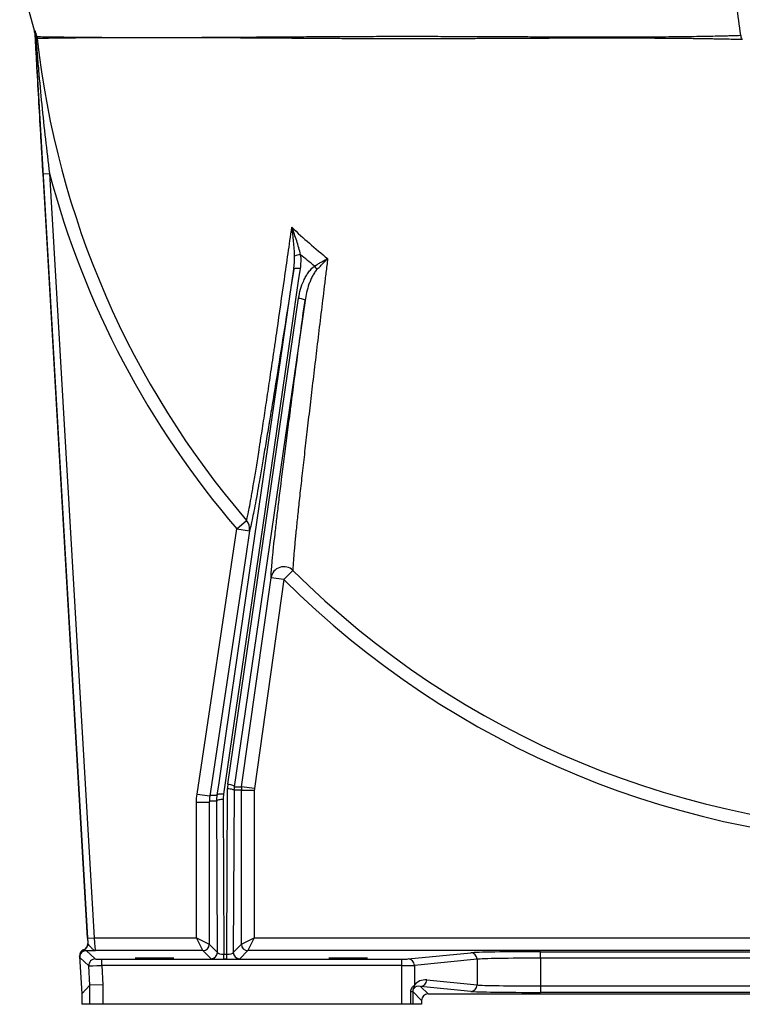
# Model space of a CAD drawing. Header units: millimetres. Extents: x 718 to 3520, y 267 to 3578.
# Tile 1 of 16: x 798 to 1359, y 267 to 1031. Entities that reach past the tile are written whole.
import ezdxf

# ---------------------------------------------------------------- set-up
doc = ezdxf.new("R2010")
doc.units = ezdxf.units.MM

msp = doc.modelspace()

# ---------------------------------------------------------------- linework, layer by layer
at = {"color": 7, "linetype": 'Continuous', "lineweight": 25}
for p, q in [((798.36, 1063.62), (809.83, 1021.82)), ((810, 1020.78), (851.13, 314.48)), ((816.47, 911.47), (821.46, 911.76)), ((851, 318.54), (816.47, 911.47)), ((821.46, 911.76), (855.99, 318.83)), ((959.8, 438.04), (1014.67, 815.11)), ((1019.62, 813.12), (964.75, 436.05)), ((966.72, 636.13), (974.28, 642.62)), ((935.86, 430.33), (966.72, 636.13)), ((966.72, 636.13), (976.61, 634.64)), ((1003.21, 596.77), (1010.26, 603.83)), ((970.48, 436.05), (993.31, 598.17)), ((1003.21, 596.77), (980.38, 434.66)), ((1003.21, 596.77), (993.31, 598.17)), ((964.75, 436.05), (970.48, 436.05)), ((980.38, 434.66), (970.48, 436.05)), ((935.86, 430.33), (945.75, 428.85)), ((958.94, 306.02), (959.54, 434.56)), ((964.54, 433.26), (963.96, 307.5)), ((970.29, 433.26), (964.54, 433.26)), ((970.29, 313.83), (970.29, 433.26)), ((970.29, 433.26), (980.28, 433.26)), ((980.28, 433.26), (980.28, 318.83)), ((935.4, 424.1), (945.4, 424.1)), ((935.4, 318.83), (935.4, 424.1)), ((945.4, 424.1), (945.4, 313.83)), ((951.73, 307.5), (951.18, 424.82)), ((956.18, 426.11), (956.74, 306.02)), ((851, 318.54), (855.99, 318.83)), ((851.13, 314.48), (851.25, 314.36)), ((855.99, 318.83), (935.4, 318.83)), ((940.4, 308.83), (935.4, 318.83)), ((935.4, 318.83), (945.4, 313.83)), ((945.4, 313.83), (951.73, 307.5)), ((963.96, 307.5), (970.29, 313.83)), ((970.29, 313.83), (980.28, 318.83)), ((980.28, 318.83), (975.29, 308.83)), ((980.28, 318.83), (1535.96, 318.83)), ((847.92, 309.52), (848.04, 309.4)), ((850.02, 308.92), (856.96, 302.38)), ((940.4, 308.83), (857.12, 308.83)), ((946.73, 302.5), (940.4, 308.83)), ((956.74, 302.32), (956.74, 306.02)), ((956.74, 306.02), (958.94, 306.02)), ((958.94, 302.32), (958.94, 306.02)), ((975.29, 308.83), (968.95, 302.5)), ((1535.96, 308.83), (975.29, 308.83)), ((1099.54, 302.37), (1148.1, 307.17)), ((1202.27, 307.97), (1458.75, 307.97)), ((1202.27, 302.97), (1202.27, 307.97)), ((844.71, 304.56), (846.42, 275.23)), ((844.83, 304.44), (844.71, 304.56)), ((851.97, 297.09), (845.03, 303.63)), ((861.97, 297.3), (861.97, 302.29)), ((861.97, 302.29), (1094.62, 302.29)), ((958.94, 302.32), (956.74, 302.32)), ((1094.62, 297.3), (1094.62, 302.29)), ((1153.03, 302.17), (1104.46, 297.37)), ((1153.03, 302.17), (1153.03, 282.24)), ((1202.27, 302.97), (1202.27, 281.45)), ((1458.75, 302.97), (1202.27, 302.97)), ((852.85, 282.04), (851.97, 297.09)), ((861.97, 297.3), (862.84, 282.33)), ((1094.62, 297.3), (861.97, 297.3)), ((1094.62, 267.21), (1094.62, 297.3)), ((1104.46, 297.37), (1104.46, 282.11)), ((1114.04, 286.1), (1153.03, 282.24)), ((846.42, 275.23), (852.85, 282.04)), ((846.42, 275.23), (846.42, 267.21)), ((862.84, 282.33), (852.85, 282.04)), ((852.85, 267.21), (852.85, 282.04)), ((852.85, 282.04), (852.85, 282.04)), ((862.84, 282.33), (862.84, 267.21)), ((1101.62, 267.21), (1101.62, 277.1)), ((1101.62, 277.1), (1103.12, 277.1)), ((1103.12, 277.1), (1103.12, 267.21)), ((1109.99, 270.23), (1103.12, 277.1)), ((1109.11, 281.1), (1114.99, 275.23)), ((1148.1, 277.24), (1109.11, 281.1)), ((1114.99, 275.23), (1546.42, 275.23)), ((1202.27, 281.45), (1202.27, 276.45)), ((1202.27, 281.45), (1458.75, 281.45)), ((1458.75, 276.45), (1202.27, 276.45)), ((1109.99, 270.23), (1109.99, 267.21)), ((852.85, 267.21), (846.42, 267.21)), ((862.84, 267.21), (852.85, 267.21)), ((1094.62, 267.21), (862.84, 267.21)), ((1101.62, 267.21), (1094.62, 267.21)), ((1103.12, 267.21), (1101.62, 267.21)), ((1109.99, 267.21), (1103.12, 267.21))]:
    msp.add_line(p, q, dxfattribs=at)
at = {"color": 7, "linetype": 'Continuous', "lineweight": 25, "flags": 128}
for points in [[(951.52, 429.57), (952.91, 439.14), (958.48, 477.4), (980.74, 630.44), (1010.86, 837.42)], [(1015.8, 837.97), (1014.41, 828.41), (1008.84, 790.15), (986.58, 637.1), (956.46, 430.12)], [(1015.8, 837.97), (1014.87, 838.08), (1013.97, 838.13), (1013.14, 838.13), (1012.4, 838.08), (1011.78, 837.98), (1011.31, 837.83), (1011, 837.65), (1010.86, 837.42)], [(1014.67, 815.11), (1015.64, 814.95), (1016.58, 814.75), (1017.45, 814.51), (1018.2, 814.24), (1018.82, 813.96), (1019.27, 813.67), (1019.54, 813.38), (1019.62, 813.12)], [(976.61, 634.64), (973.64, 614.86), (961.78, 535.75), (945.75, 428.85)], [(959.8, 438.04), (960.78, 437.88), (961.72, 437.68), (962.59, 437.44), (963.34, 437.17), (963.95, 436.89), (964.41, 436.6), (964.68, 436.32), (964.75, 436.05)], [(956.46, 430.12), (955.53, 430.23), (954.63, 430.28), (953.8, 430.28), (953.06, 430.23), (952.44, 430.13), (951.97, 429.98), (951.66, 429.79), (951.52, 429.57)], [(959.54, 434.56), (960.51, 434.53), (961.44, 434.45), (962.3, 434.33), (963.05, 434.17), (963.67, 433.97), (964.14, 433.75), (964.43, 433.51), (964.54, 433.26)], [(956.18, 426.11), (955.21, 426.09), (954.29, 426.01), (953.43, 425.89), (952.67, 425.73), (952.05, 425.53), (951.59, 425.31), (951.29, 425.07), (951.18, 424.82)]]:
    msp.add_lwpolyline(points, dxfattribs=at)
at = {"color": 7, "linetype": 'Continuous', "lineweight": 25}
for centre, radius, start, end in [((805.38, 1021.3), 4.84, 3.52456, 15.83046), ((809.89, 1019.47), 1.23, 320.01593, 1.41792), ((809.1, 1017.48), 2.55, 353.17591, 10.72203), ((1498.01, 1092.21), 690.23, 186.30215, 220.64432), ((1498.01, 1092.21), 700.2, 194.93451, 220.64432), ((1016.48, 837.87), 10.91, 91.90737, 116.99864), ((1003.04, 821.22), 30.42, 31.82705, 37.96837), ((966.75, 636.1), 9.96, 351.58246, 40.88346), ((1003.22, 596.71), 10.01, 45.31551, 171.6271), ((1498.01, 1092.21), 690.23, 225.03713, 270), ((1498.01, 1092.21), 700.2, 225.03713, 270), ((990.29, 433.26), 20, 171.98544, 180), ((846.26, 314.08), 5, 290.9022, 3.31044), ((940.4, 313.83), 5, 270.02044, 359.97956), ((975.29, 313.83), 5, 180.02044, 269.97956), ((849.83, 304.73), 5, 110.9022, 183.31044), ((850.03, 303.92), 5, 90.02199, 183.31089), ((946.73, 307.5), 5, 270.02044, 359.97956), ((968.96, 307.5), 5, 180.02044, 269.97956), ((1148.05, 302.19), 4.98, 359.77222, 89.35941), ((856.96, 297.38), 5, 90.02199, 183.31089), ((1099.48, 297.39), 4.98, 359.77222, 89.35941), ((1109.06, 286.08), 4.98, 270.64059, 0.22778), ((1099.82, 281.9), 4.65, 330.14019, 2.63055), ((1148.05, 282.22), 4.98, 270.64059, 0.22778)]:
    msp.add_arc(centre, radius, start, end, dxfattribs=at)
for centre, major_axis, ratio, start_param, end_param in [((984.55, 434.56), (18.03, 17.41), 0.995332, 2.231424, 2.371304), ((984.55, 433.26), (14.48, 13.88), 0.994167, 2.234384, 2.374264), ((990.29, 433.26), (10, 0), 0.999848, 3.001712, 3.141593), ((846.14, 314.19), (-3.64, 3.43), 0.999677, 2.691807, 3.955914), ((851.26, 318.54), (-0.87, 15), 0.017426, 1.569781, 1.851564), ((856.25, 318.83), (-0.87, 10), 0.026028, 1.568521, 3.121864), ((849.7, 304.85), (-3.64, 3.43), 0.999677, 5.8334, 7.097507), ((956.73, 307.5), (5, -0.03), 0.2951, 3.1627, 4.716637), ((958.96, 307.5), (5, 0.03), 0.2951, 4.708141, 6.262078), ((1202.27, 307.01), (55, 0), 0.017455, 1.570796, 2.96706), ((861.97, 302.38), (5.01, 0), 0.017426, 3.160061, 4.713404), ((956.73, 302.5), (10, 0), 0.018156, 3.159747, 4.713685), ((958.96, 302.5), (10, 0), 0.018156, 4.711093, 6.265031), ((1094.62, 302.38), (5, 0), 0.017455, 4.712389, 6.108652), ((1202.27, 302.01), (50, 0), 0.019201, 1.570796, 2.96706), ((861.97, 297.38), (10, 0.29), 0.008735, 3.1593, 4.712643), ((1094.62, 297.38), (10, 0), 0.008728, 4.712389, 6.108652), ((1114.04, 276.1), (10.36, -4.62), 0.862813, 1.938407, 2.97845), ((1109.12, 276.1), (5.74, -2.73), 0.755054, 1.915447, 2.95549), ((1114.99, 270.23), (3.54, -3.54), 0.999695, 2.356347, 3.926839), ((1202.27, 277.41), (55, 0), 0.017455, 3.316126, 4.712389), ((1202.27, 282.41), (50, 0), 0.019201, 3.316126, 4.712389)]:
    msp.add_ellipse(centre, major_axis=major_axis, ratio=ratio, start_param=start_param, end_param=end_param, dxfattribs=at)
for centre in [(903.01, 303.08), (1053.01, 303.08)]:
    msp.add_ellipse(centre, major_axis=(15, 0), ratio=0.017455, dxfattribs=at)
for points, knots in [([(1357.55, 1019), (1356.48, 1026.59), (1354.55, 1040.14), (1352.63, 1053.69), (1351.79, 1059.66)], [0, 0, 0, 0, 0.559697, 1, 1, 1, 1]), ([(809.83, 1021.82), (809.88, 1021.61), (809.93, 1021.57), (809.98, 1021.77), (810, 1021.88), (810.02, 1022.19), (810.03, 1022.38), (810.04, 1022.62)], [0, 0, 0, 0, 0.5, 0.5, 0.75, 0.75, 1, 1, 1, 1]), ([(810.04, 1022.62), (810.04, 1022.66), (810.05, 1022.67), (810.09, 1022.62), (810.12, 1022.56), (810.23, 1022.29), (810.33, 1022), (810.54, 1021.37), (810.66, 1021.01), (810.89, 1020.27), (811, 1019.89), (811.12, 1019.5)], [0, 0, 0, 0, 0.125, 0.125, 0.25, 0.25, 0.5, 0.5, 0.75, 0.75, 1, 1, 1, 1]), ([(810.83, 1018.67), (810.78, 1018.98), (810.72, 1019.29), (810.61, 1019.9), (810.55, 1020.2), (810.46, 1020.65), (810.43, 1020.79), (810.37, 1021.07), (810.35, 1021.21), (810.3, 1021.4), (810.29, 1021.45), (810.26, 1021.56), (810.25, 1021.6), (810.23, 1021.65), (810.22, 1021.66), (810.21, 1021.65), (810.21, 1021.63), (810.21, 1021.59)], [0, 0, 0, 0, 0.25, 0.25, 0.5, 0.5, 0.625, 0.625, 0.75, 0.75, 0.8125, 0.8125, 0.875, 0.875, 0.9375, 0.9375, 1, 1, 1, 1]), ([(816.47, 911.47), (816.2, 916.07), (815.93, 920.68), (815.4, 929.89), (815.14, 934.49), (814.35, 948.29), (813.83, 957.47), (812.79, 975.81), (812.27, 984.97), (811.5, 998.71), (811.24, 1003.28), (810.73, 1012.44), (810.47, 1017.01), (810.21, 1021.59)], [0, 0, 0, 0, 0.125, 0.125, 0.25, 0.25, 0.5, 0.5, 0.75, 0.75, 0.875, 0.875, 1, 1, 1, 1]), ([(810.83, 1018.67), (811.16, 1014.21), (811.5, 1009.75), (812.21, 1000.84), (812.58, 996.38), (813.74, 983.01), (814.57, 974.1), (816.34, 956.28), (817.28, 947.38), (819.29, 929.57), (820.34, 920.66), (821.46, 911.76)], [0, 0, 0, 0, 0.125, 0.125, 0.25, 0.25, 0.5, 0.5, 0.75, 0.75, 1, 1, 1, 1]), ([(811.63, 1017.18), (811.52, 1017.36), (811.4, 1017.59), (811.13, 1018.09), (810.98, 1018.37), (810.83, 1018.67)], [0, 0, 0, 0, 0.5, 0.5, 1, 1, 1, 1]), ([(811.12, 1019.5), (811.2, 1019.22), (811.29, 1018.95), (811.41, 1018.56), (811.45, 1018.43), (811.53, 1018.19), (811.57, 1018.07), (811.61, 1017.96)], [0, 0, 0, 0, 0.5, 0.5, 0.75, 0.75, 1, 1, 1, 1]), ([(1358.7, 1015.58), (1358.63, 1015.7), (1358.27, 1016.28), (1357.84, 1017.43), (1357.64, 1018.5), (1357.54, 1019.02)], [0, 0, 0, 0, 0.10903, 0.56445, 1, 1, 1, 1]), ([(974.28, 642.62), (974.48, 643.23), (974.73, 644.21), (975.33, 646.89), (975.68, 648.58), (976.48, 652.66), (976.93, 655.05), (977.54, 658.46), (977.67, 659.17), (977.93, 660.62), (978.06, 661.37), (978.47, 663.68), (978.74, 665.29), (979.61, 670.34), (980.22, 673.99), (981.51, 681.82), (982.19, 686.01), (983.26, 692.68), (983.62, 694.97), (984.18, 698.5), (984.36, 699.69), (984.74, 702.1), (984.94, 703.33), (985.9, 709.5), (986.69, 714.61), (988.31, 725.18), (989.13, 730.63), (990.82, 741.83), (991.68, 747.59), (993.44, 759.39), (994.33, 765.44), (995.46, 773.17), (995.69, 774.72), (996.15, 777.85), (996.38, 779.42), (997.07, 784.14), (997.53, 787.31), (999.84, 803.23), (1001.72, 816.27), (1005.51, 842.82), (1007.43, 856.34), (1009.36, 870.06)], [0, 0, 0, 0, 0.0625, 0.0625, 0.125, 0.125, 0.1875, 0.1875, 0.203125, 0.203125, 0.21875, 0.21875, 0.25, 0.25, 0.3125, 0.3125, 0.375, 0.375, 0.40625, 0.40625, 0.421875, 0.421875, 0.4375, 0.4375, 0.5, 0.5, 0.5625, 0.5625, 0.625, 0.625, 0.6875, 0.6875, 0.703125, 0.703125, 0.71875, 0.71875, 0.75, 0.75, 0.875, 0.875, 1, 1, 1, 1]), ([(1016.12, 848.77), (1015.75, 850.57), (1015.3, 852.35), (1014.31, 855.92), (1013.76, 857.69), (1012.61, 861.24), (1011.99, 863.01), (1011.03, 865.66), (1010.71, 866.54), (1010.21, 867.87), (1010.04, 868.31), (1009.79, 868.97), (1009.7, 869.19), (1009.53, 869.63), (1009.45, 869.85), (1009.36, 870.06)], [0, 0, 0, 0, 0.25, 0.25, 0.5, 0.5, 0.75, 0.75, 0.875, 0.875, 0.9375, 0.9375, 0.96875, 0.96875, 1, 1, 1, 1]), ([(1011.53, 847.59), (1011.5, 849.48), (1011.4, 851.36), (1011.14, 855.12), (1010.97, 857), (1010.59, 860.74), (1010.37, 862.61), (1010.02, 865.41), (1009.89, 866.34), (1009.7, 867.74), (1009.63, 868.21), (1009.5, 869.14), (1009.43, 869.6), (1009.36, 870.06)], [0, 0, 0, 0, 0.25, 0.25, 0.5, 0.5, 0.75, 0.75, 0.875, 0.875, 0.9375, 0.9375, 1, 1, 1, 1]), ([(1016.12, 848.77), (1016.29, 846.97), (1016.33, 845.16), (1016.22, 841.56), (1016.06, 839.77), (1015.8, 837.97)], [0, 0, 0, 0, 0.5, 0.5, 1, 1, 1, 1]), ([(1037.15, 845.74), (1036.71, 842.13), (1036.27, 838.54), (1035.39, 831.36), (1034.96, 827.79), (1033.66, 817.09), (1032.8, 810.03), (1030.26, 789.02), (1028.62, 775.28), (1026.62, 758.48), (1026.22, 755.15), (1025.44, 748.51), (1025.05, 745.22), (1023.9, 735.48), (1023.16, 729.12), (1021.71, 716.71), (1021.01, 710.65), (1019.65, 698.85), (1018.99, 693.1), (1017.73, 681.95), (1017.13, 676.54), (1016.26, 668.71), (1015.98, 666.13), (1015.43, 661.13), (1015.17, 658.7), (1014.4, 651.6), (1013.93, 647.13), (1013.07, 638.75), (1012.67, 634.84), (1012.14, 629.4), (1011.97, 627.65), (1011.74, 625.16), (1011.66, 624.34), (1011.51, 622.75), (1011.44, 621.97), (1011.11, 618.21), (1010.89, 615.55), (1010.54, 610.96), (1010.41, 609.02), (1010.26, 605.86), (1010.23, 604.65), (1010.26, 603.83)], [0, 0, 0, 0, 0.03125, 0.03125, 0.0625, 0.0625, 0.125, 0.125, 0.25, 0.25, 0.28125, 0.28125, 0.3125, 0.3125, 0.375, 0.375, 0.4375, 0.4375, 0.5, 0.5, 0.5625, 0.5625, 0.59375, 0.59375, 0.625, 0.625, 0.6875, 0.6875, 0.75, 0.75, 0.78125, 0.78125, 0.796875, 0.796875, 0.8125, 0.8125, 0.875, 0.875, 0.9375, 0.9375, 1, 1, 1, 1]), ([(1010.86, 837.42), (1011.11, 839.11), (1011.29, 840.8), (1011.52, 844.19), (1011.57, 845.89), (1011.53, 847.59)], [0, 0, 0, 0, 0.5, 0.5, 1, 1, 1, 1]), ([(1027.02, 839.93), (1027.85, 840.47), (1028.7, 840.98), (1030.39, 841.99), (1031.25, 842.48), (1032.54, 843.21), (1032.97, 843.45), (1033.82, 843.92), (1034.24, 844.15), (1035.09, 844.62), (1035.5, 844.84), (1036.12, 845.18), (1036.33, 845.29), (1036.74, 845.52), (1036.95, 845.63), (1037.15, 845.74)], [0, 0, 0, 0, 0.25, 0.25, 0.5, 0.5, 0.625, 0.625, 0.75, 0.75, 0.875, 0.875, 0.9375, 0.9375, 1, 1, 1, 1]), ([(1028.89, 837.26), (1029.58, 838), (1030.28, 838.72), (1031.68, 840.15), (1032.37, 840.86), (1033.76, 842.27), (1034.45, 842.97), (1035.48, 844.02), (1035.82, 844.36), (1036.32, 844.88), (1036.57, 845.14), (1036.82, 845.4), (1036.99, 845.57), (1037.07, 845.65), (1037.15, 845.74)], [0, 0, 0, 0, 0.25, 0.25, 0.5, 0.5, 0.75, 0.75, 0.875, 0.875, 0.9375, 0.96875, 0.96875, 1, 1, 1, 1]), ([(1010.86, 837.42), (1008.9, 824.85), (1006.97, 812.53), (1003.18, 788.52), (1001.32, 776.81), (997.68, 754.09), (995.9, 743.07), (993.74, 729.81), (993.31, 727.19), (992.66, 723.29), (992.45, 721.99), (992.03, 719.43), (991.82, 718.16), (990.78, 711.86), (989.97, 707), (988.4, 697.65), (987.64, 693.15), (986.17, 684.56), (985.47, 680.45), (984.44, 674.6), (984.11, 672.7), (983.62, 669.94), (983.46, 669.03), (983.14, 667.23), (982.99, 666.35), (982.21, 662.04), (981.63, 658.86), (980.55, 653.04), (980.05, 650.41), (979.13, 645.69), (978.7, 643.61), (978.14, 640.92), (977.96, 640.09), (977.62, 638.59), (977.47, 637.91), (977.03, 636.1), (976.79, 635.21), (976.61, 634.64)], [0, 0, 0, 0, 0.125, 0.125, 0.25, 0.25, 0.375, 0.375, 0.40625, 0.40625, 0.421875, 0.421875, 0.4375, 0.4375, 0.5, 0.5, 0.5625, 0.5625, 0.625, 0.625, 0.65625, 0.65625, 0.671875, 0.671875, 0.6875, 0.6875, 0.75, 0.75, 0.8125, 0.8125, 0.875, 0.875, 0.90625, 0.90625, 0.9375, 0.9375, 1, 1, 1, 1]), ([(1014.67, 815.11), (1015.01, 817.44), (1015.5, 819.73), (1016.8, 824.23), (1017.6, 826.43), (1018.83, 829.12), (1019.09, 829.66), (1019.62, 830.72), (1019.9, 831.24), (1020.77, 832.78), (1021.4, 833.78), (1022.43, 835.23), (1022.79, 835.71), (1023.54, 836.64), (1023.93, 837.09), (1025.16, 838.41), (1026.04, 839.22), (1027.02, 839.93)], [0, 0, 0, 0, 0.25, 0.25, 0.5, 0.5, 0.5625, 0.5625, 0.625, 0.625, 0.75, 0.75, 0.8125, 0.8125, 0.875, 0.875, 1, 1, 1, 1]), ([(1028.89, 837.26), (1028.5, 836.86), (1028.15, 836.43), (1027.48, 835.56), (1027.17, 835.12), (1026.27, 833.74), (1025.73, 832.79), (1024.97, 831.32), (1024.73, 830.83), (1024.27, 829.83), (1024.05, 829.33), (1023.42, 827.82), (1023.03, 826.8), (1021.95, 823.73), (1021.35, 821.65), (1020.34, 817.42), (1019.93, 815.29), (1019.62, 813.12)], [0, 0, 0, 0, 0.0625, 0.0625, 0.125, 0.125, 0.25, 0.25, 0.3125, 0.3125, 0.375, 0.375, 0.5, 0.5, 0.75, 0.75, 1, 1, 1, 1]), ([(993.31, 598.17), (993.3, 598.93), (993.33, 600.01), (993.48, 602.79), (993.61, 604.48), (993.93, 608.45), (994.14, 610.74), (994.52, 614.6), (994.65, 615.96), (994.88, 618.11), (994.95, 618.85), (995.11, 620.36), (995.19, 621.13), (995.61, 625.08), (995.98, 628.48), (996.8, 635.75), (997.25, 639.62), (998.21, 647.81), (998.72, 652.13), (999.54, 658.93), (999.83, 661.26), (1000.41, 666.01), (1000.71, 668.45), (1002.23, 680.79), (1003.56, 691.3), (1005.68, 707.89), (1006.41, 713.56), (1007.54, 722.26), (1007.92, 725.19), (1008.5, 729.64), (1008.69, 731.13), (1009.08, 734.13), (1009.28, 735.64), (1011.06, 749.24), (1012.71, 761.64), (1016.09, 786.99), (1017.83, 799.94), (1019.62, 813.12)], [0, 0, 0, 0, 0.0625, 0.0625, 0.125, 0.125, 0.1875, 0.1875, 0.21875, 0.21875, 0.234375, 0.234375, 0.25, 0.25, 0.3125, 0.3125, 0.375, 0.375, 0.4375, 0.4375, 0.46875, 0.46875, 0.5, 0.5, 0.625, 0.625, 0.6875, 0.6875, 0.71875, 0.71875, 0.734375, 0.734375, 0.75, 0.75, 0.875, 0.875, 1, 1, 1, 1]), ([(945.75, 428.85), (946.23, 429.46), (946.71, 429.55), (947.31, 429.57), (947.43, 429.57), (947.67, 429.57), (948.03, 429.57), (949.36, 429.57), (950.56, 429.57), (951.52, 429.57)], [0, 0, 0, 0, 0.25, 0.25, 0.3125, 0.3125, 0.375, 0.5, 1, 1, 1, 1]), ([(951.18, 424.82), (950.22, 424.82), (949.01, 424.82), (947.69, 424.82), (947.33, 424.82), (947.08, 424.82), (946.96, 424.82), (946.36, 424.8), (945.88, 424.71), (945.4, 424.1)], [0, 0, 0, 0, 0.5, 0.625, 0.6875, 0.6875, 0.75, 0.75, 1, 1, 1, 1]), ([(851.25, 314.36), (851.27, 314.18), (851.4, 313.96), (851.68, 313.59), (851.79, 313.45), (852.02, 313.17), (852.15, 313.03), (852.55, 312.58), (852.84, 312.26), (853.41, 311.62), (853.7, 311.3), (854.27, 310.69), (854.55, 310.4), (855.09, 309.88), (855.35, 309.65), (855.87, 309.27), (856.13, 309.11), (856.51, 308.95), (856.63, 308.91), (856.81, 308.87), (856.91, 308.85), (857, 308.84), (857.06, 308.83), (857.09, 308.83), (857.12, 308.83)], [0, 0, 0, 0, 0.125, 0.125, 0.1875, 0.1875, 0.25, 0.25, 0.375, 0.375, 0.5, 0.5, 0.625, 0.625, 0.75, 0.75, 0.875, 0.875, 0.9375, 0.9375, 0.96875, 0.984375, 0.984375, 1, 1, 1, 1]), ([(848.04, 309.4), (848.06, 309.39), (848.13, 309.36), (848.35, 309.29), (848.51, 309.24), (848.88, 309.13), (849.09, 309.07), (849.55, 308.98), (849.78, 308.94), (850.02, 308.92)], [0, 0, 0, 0, 0.25, 0.25, 0.5, 0.5, 0.75, 0.75, 1, 1, 1, 1]), ([(850.02, 308.92), (851.04, 308.9), (852.19, 308.89), (854, 308.86), (854.62, 308.86), (855.56, 308.85), (855.87, 308.84), (856.49, 308.83), (856.81, 308.83), (857.12, 308.83)], [0, 0, 0, 0, 0.5, 0.5, 0.75, 0.75, 0.875, 0.875, 1, 1, 1, 1]), ([(845.03, 303.63), (845.02, 303.65), (845, 303.69), (844.97, 303.83), (844.95, 303.93), (844.92, 304.12), (844.9, 304.22), (844.86, 304.38), (844.85, 304.43), (844.83, 304.44)], [0, 0, 0, 0, 0.25, 0.25, 0.5, 0.5, 0.75, 0.75, 1, 1, 1, 1]), ([(1101.62, 277.1), (1101.62, 277.47), (1101.66, 277.82), (1101.78, 278.34), (1101.82, 278.51), (1101.93, 278.84), (1101.99, 279), (1102.12, 279.3), (1102.19, 279.45), (1102.34, 279.73), (1102.42, 279.86), (1102.66, 280.24), (1102.82, 280.47), (1103.31, 281.09), (1103.62, 281.39), (1104.14, 281.87), (1104.34, 282.02), (1104.46, 282.11)], [0, 0, 0, 0, 0.125, 0.125, 0.1875, 0.1875, 0.25, 0.25, 0.3125, 0.3125, 0.375, 0.375, 0.5, 0.5, 0.75, 0.75, 1, 1, 1, 1]), ([(1103.85, 279.58), (1103.82, 279.54), (1103.77, 279.47), (1103.63, 279.24), (1103.55, 279.09), (1103.42, 278.78), (1103.38, 278.66), (1103.29, 278.4), (1103.26, 278.25), (1103.19, 277.94), (1103.16, 277.78), (1103.13, 277.45), (1103.12, 277.27), (1103.12, 277.1)], [0, 0, 0, 0, 0.25, 0.25, 0.5, 0.5, 0.625, 0.625, 0.75, 0.75, 0.875, 0.875, 1, 1, 1, 1])]:
    msp.add_open_spline(points, degree=3, knots=knots, dxfattribs=at)
for points in [[(810, 1020.78), (809.98, 1021.13), (809.92, 1021.48), (809.83, 1021.82)], [(810.21, 1021.59), (810.18, 1020.65), (810.11, 1020.37), (810, 1020.78)], [(811.61, 1017.96), (811.76, 1017.46), (811.87, 1016.95), (811.95, 1016.44)], [(811.63, 1017.18), (811.78, 1016.94), (811.88, 1016.69), (811.95, 1016.44)], [(1009.36, 870.06), (1018.26, 861.57), (1027.53, 853.45), (1037.15, 845.74)], [(1027.02, 839.93), (1023.34, 842.82), (1019.7, 845.77), (1016.12, 848.77)], [(935.4, 424.1), (935.4, 426.19), (935.55, 428.27), (935.86, 430.33)], [(945.75, 428.85), (945.52, 427.28), (945.4, 425.69), (945.4, 424.1)], [(951.18, 424.82), (951.17, 426.41), (951.29, 428), (951.52, 429.57)], [(956.46, 430.12), (956.27, 428.79), (956.17, 427.46), (956.18, 426.11)]]:
    msp.add_open_spline(points, degree=3, dxfattribs=at)
at = {"color": 1, "linetype": 'Continuous', "lineweight": 25}
for points, knots in [([(811.61, 1017.96), (812.1, 1017.95), (813.09, 1017.93), (815.8, 1017.88), (819.4, 1017.83), (823.95, 1017.76), (829.37, 1017.69), (835.65, 1017.62), (842.71, 1017.55), (850.58, 1017.48), (859.66, 1017.41), (870.07, 1017.35), (881.9, 1017.31), (894.63, 1017.28), (908.16, 1017.29), (922.45, 1017.31), (937.46, 1017.37), (953.12, 1017.46), (969.36, 1017.56), (986.07, 1017.67), (1003.22, 1017.79), (1020.79, 1017.91), (1038.7, 1018.02), (1056.82, 1018.11), (1075.02, 1018.17), (1093.24, 1018.2), (1111.43, 1018.19), (1129.52, 1018.15), (1147.41, 1018.1), (1165, 1018.03), (1182.04, 1017.95), (1198.51, 1017.88), (1214.38, 1017.81), (1229.73, 1017.76), (1244.48, 1017.73), (1258.56, 1017.73), (1271.92, 1017.75), (1284.54, 1017.79), (1296.36, 1017.87), (1307.32, 1017.96), (1316.99, 1018.08), (1325.44, 1018.2), (1332.76, 1018.33), (1339.24, 1018.46), (1344.83, 1018.59), (1349.46, 1018.72), (1353.24, 1018.83), (1355.91, 1018.92), (1357.36, 1018.97), (1357.35, 1018.97), (1357.35, 1018.97)], [0, 0, 0, 0, 0.019388, 0.0388296, 0.0582899, 0.0777324, 0.0971211, 0.1160859, 0.1350837, 0.1540817, 0.1730467, 0.1947947, 0.2166169, 0.2384644, 0.2602871, 0.2820356, 0.3037957, 0.3256284, 0.3474865, 0.3693205, 0.3910817, 0.4130706, 0.435134, 0.4572225, 0.4792857, 0.5012745, 0.5233547, 0.5455064, 0.5676846, 0.5898404, 0.6119241, 0.6334461, 0.6550308, 0.6766373, 0.698223, 0.7197457, 0.7412717, 0.7628619, 0.7844725, 0.8060598, 0.8275832, 0.8468323, 0.8661562, 0.8855127, 0.9048622, 0.9241703, 0.9434089, 0.9646827, 0.986045, 1, 1, 1, 1]), ([(1358.69, 1015.57), (1358.64, 1015.58), (1358.55, 1015.58), (1357.78, 1015.6), (1356.51, 1015.64), (1354.72, 1015.69), (1352.53, 1015.75), (1350.01, 1015.81), (1347.24, 1015.87), (1344.11, 1015.94), (1340.61, 1016.01), (1336.74, 1016.09), (1332.52, 1016.16), (1327.96, 1016.23), (1323.08, 1016.3), (1317.92, 1016.37), (1310.65, 1016.45), (1302.77, 1016.52), (1294.31, 1016.59), (1287.65, 1016.62), (1280.71, 1016.66), (1271.22, 1016.69), (1258.85, 1016.71), (1245.77, 1016.71), (1234.84, 1016.69), (1226.38, 1016.67), (1217.72, 1016.64), (1208.34, 1016.6), (1198.22, 1016.56), (1187.33, 1016.51), (1176.21, 1016.45), (1164.81, 1016.4), (1153.15, 1016.35), (1141.24, 1016.3), (1129.17, 1016.26), (1117.23, 1016.22), (1105.44, 1016.21), (1093.83, 1016.2), (1082.17, 1016.22), (1070.39, 1016.24), (1058.53, 1016.29), (1046.6, 1016.35), (1034.7, 1016.42), (1023.16, 1016.49), (1012.01, 1016.57), (1001.26, 1016.65), (990.61, 1016.72), (980.02, 1016.79), (969.53, 1016.86), (959.13, 1016.93), (948.93, 1016.98), (937.49, 1017.04), (927.02, 1017.07), (918.43, 1017.09), (911.32, 1017.12), (903.78, 1017.12), (893.88, 1017.12), (883.31, 1017.09), (873.58, 1017.08), (865.57, 1017.03), (859.07, 1017), (852.92, 1016.96), (847.11, 1016.91), (841.67, 1016.86), (836.6, 1016.8), (831.95, 1016.75), (826.9, 1016.68), (821.82, 1016.62), (817.22, 1016.54), (813.76, 1016.48), (812.55, 1016.45), (811.95, 1016.44)], [0, 0, 0, 0, 0.01266, 0.025854, 0.039078, 0.052389, 0.065729, 0.077389, 0.089068, 0.100799, 0.112547, 0.124484, 0.136438, 0.14844, 0.160459, 0.172365, 0.184285, 0.208225, 0.220368, 0.232525, 0.244728, 0.256945, 0.280766, 0.304699, 0.316835, 0.328985, 0.341181, 0.353391, 0.367775, 0.382184, 0.39667, 0.411183, 0.425999, 0.440843, 0.455774, 0.470735, 0.484781, 0.498852, 0.512999, 0.527171, 0.541638, 0.556132, 0.570711, 0.585318, 0.59879, 0.612285, 0.625849, 0.639437, 0.653292, 0.667173, 0.681129, 0.695112, 0.715141, 0.726498, 0.733569, 0.747714, 0.761886, 0.781838, 0.801866, 0.815156, 0.828469, 0.841851, 0.855256, 0.868929, 0.882627, 0.8964, 0.910199, 0.932375, 0.954658, 0.977272, 1, 1, 1, 1])]:
    msp.add_open_spline(points, degree=3, knots=knots, dxfattribs=at)

doc.saveas('drawing.dxf')
